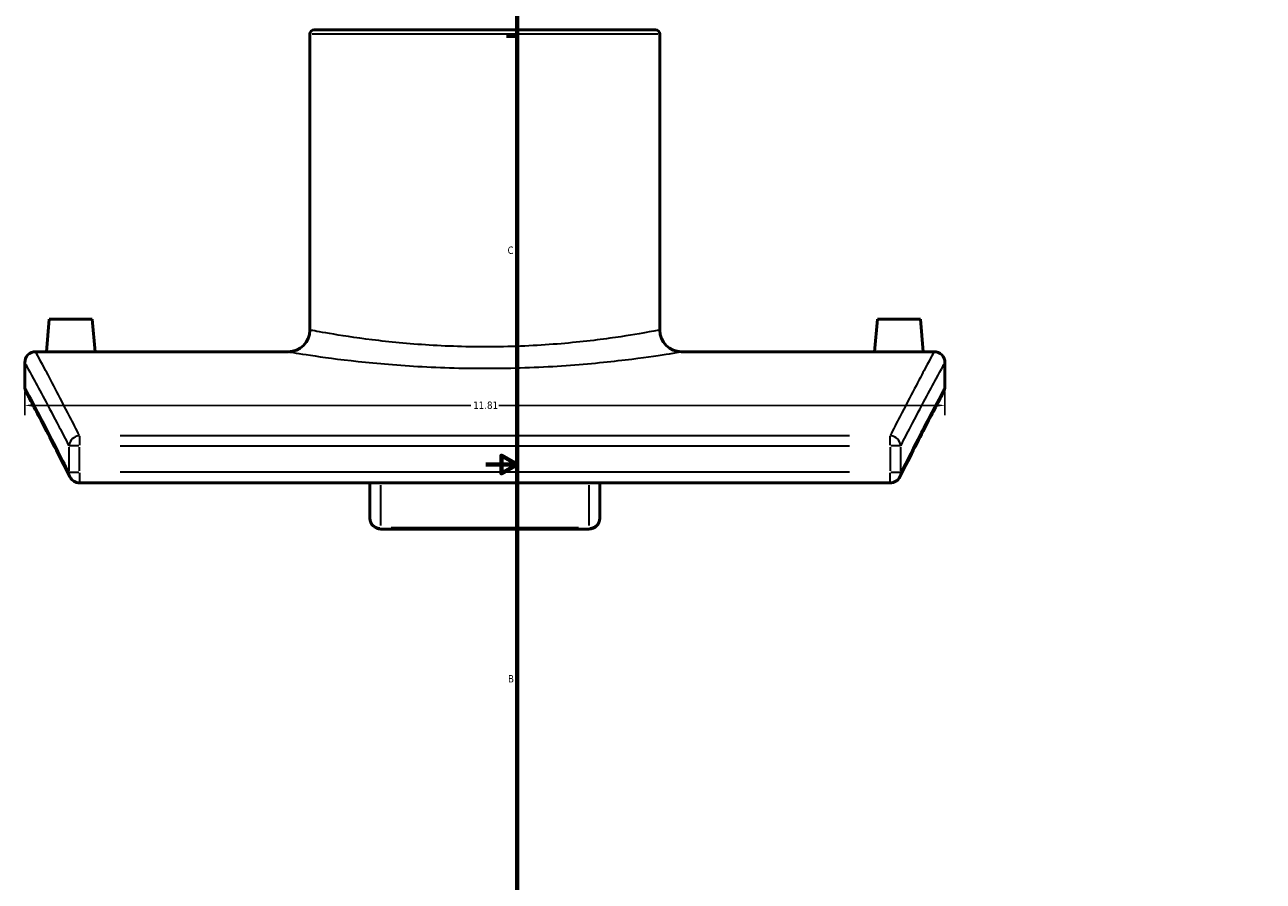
# Model space of a CAD drawing. Header units: inches. Extents: x -5.8 to 56.1, y -16 to 36.6.
# Tile 2 of 8: x -5.8 to 10.1, y 5.7 to 16.6. Entities that reach past the tile are written whole.
import ezdxf

# ---------------------------------------------------------------- set-up
doc = ezdxf.new("R2010")
doc.units = ezdxf.units.IN
doc.header["$MEASUREMENT"] = 0
for name, color, linetype, lineweight in [('Border (ANSI)', 7, 'Continuous', 70), ('Dimension (ANSI)', 7, 'Continuous', 25), ('Visible (ANSI)', 7, 'Continuous', 50), ('Visible Narrow (ANSI)', 7, 'Continuous', 35)]:
    doc.layers.add(name, color=color, linetype=linetype, lineweight=lineweight)
doc.styles.add('Note Text (ANSI)', font='tahoma.ttf')
doc.dimstyles.new('Default (ANSI)', dxfattribs={"dimtxt": 0.094488, "dimasz": 0.098425, "dimexe": 0.125, "dimexo": 0.0625, "dimgap": 0.031496, "dimtad": 0, "dimtih": 1, "dimtoh": 1, "dimrnd": 1e-08, "dimzin": 4, "dimdsep": 46, "dimtxsty": 'Note Text (ANSI)', "dimcen": 0.09, "dimdle": 0.393701, "dimclrd": 256, "dimclre": 256, "dimclrt": 5, "dimadec": 0, "dimazin": 1, "dimtfac": 1, "dimtofl": 0, "dimtmove": 0, "dimatfit": 3, "dimfxl": 1, "dimtolj": 1, "dimtzin": 4, "dimlwd": -1, "dimlwe": -1, "dimarcsym": 0})

# ---------------------------------------------------------------- blocks, each defined once
blk = doc.blocks.new('Borders Default Border')
at = {"layer": 'Border (ANSI)'}
blk.add_line((0.5, 16.5), (0.366, 16.5), dxfattribs=at)
at = {"layer": 'Border (ANSI)', "flags": 128}
for points in [[(0.5, 1), (0.5, 21), (33.5, 21), (33.5, 1), (0.5, 1)], [(0.1, 11), (0.5, 11), (0.3, 11.115), (0.3, 10.885), (0.5, 11)]]:
    blk.add_lwpolyline(points, dxfattribs=at)
at = {"layer": 'Border (ANSI)', "color": 5, "true_color": 0x0000ff, "char_height": 0.0945, "attachment_point": 7, "style": 'Note Text (ANSI)'}
for s, insert in [('C', (0.378, 13.701)), ('B', (0.384, 8.203))]:
    blk.add_mtext(s, dxfattribs=dict(at, insert=insert))
blk = doc.blocks.new('*D6')
at = {"layer": 'Defpoints', "color": 0, "transparency": 16777216}
for p in [(-5.819, 11.997), (5.991, 11.997), (5.991, 11.759)]:
    blk.add_point(p, dxfattribs=at)
at = {"layer": 'Dimension (ANSI)', "transparency": 16777216}
for p, q in [((-5.819, 11.934), (-5.819, 11.634)), ((5.991, 11.934), (5.991, 11.634)), ((-5.72, 11.759), (-0.094, 11.759)), ((5.893, 11.759), (0.267, 11.759))]:
    blk.add_line(p, q, dxfattribs=at)
for points in [[(-5.72, 11.775), (-5.72, 11.742), (-5.819, 11.759)], [(5.893, 11.775), (5.893, 11.742), (5.991, 11.759)]]:
    blk.add_solid(points, dxfattribs=at)
at = {"layer": 'Dimension (ANSI)', "color": 5, "transparency": 16777216, "insert": (-0.063, 11.808), "char_height": 0.0945, "attachment_point": 1, "style": 'Note Text (ANSI)'}
blk.add_mtext('\\A1;11.81', dxfattribs=at)

msp = doc.modelspace()

# ---------------------------------------------------------------- linework, layer by layer
at = {"layer": 'Visible (ANSI)'}
for p, q in [((-2.104, 16.577), (2.277, 16.577)), ((-2.16, 16.522), (-2.16, 12.726)), ((2.333, 16.522), (2.333, 12.726)), ((-5.504, 12.865), (-5.54, 12.447)), ((-4.952, 12.865), (-5.504, 12.865)), ((-4.952, 12.865), (-4.916, 12.447)), ((5.125, 12.865), (5.089, 12.447)), ((5.125, 12.865), (5.677, 12.865)), ((5.677, 12.865), (5.713, 12.447)), ((-5.679, 12.447), (-5.54, 12.447)), ((-4.916, 12.447), (-2.438, 12.447)), ((2.611, 12.447), (5.089, 12.447)), ((5.713, 12.447), (5.852, 12.447)), ((-5.819, 11.997), (-5.819, 12.308)), ((5.991, 12.308), (5.991, 11.997)), ((-5.115, 10.763), (5.288, 10.763)), ((-1.39, 10.763), (-1.39, 10.31)), ((1.563, 10.31), (1.563, 10.763)), ((1.423, 10.171), (-1.25, 10.171))]:
    msp.add_line(p, q, dxfattribs=at)
for centre, radius, start, end in [((-2.104, 16.522), 0.0557, 90, 180), ((2.277, 16.522), 0.0557, 0, 90), ((-2.438, 12.726), 0.279, 270, 0), ((2.611, 12.726), 0.279, 180, 270), ((-5.679, 12.308), 0.139, 90, 180), ((5.852, 12.308), 0.139, 0, 90), ((-5.679, 11.997), 0.139, 180, 207.9583), ((5.852, 11.997), 0.139, 332.0417, 0), ((-5.115, 10.903), 0.139, 206.5727, 270), ((5.288, 10.903), 0.139, 270, 333.4273), ((-1.25, 10.31), 0.139, 180, 270), ((1.423, 10.31), 0.139, 270, 0)]:
    msp.add_arc(centre, radius, start, end, dxfattribs=at)
for points, knots in [([(-4.916, 12.447), (-4.916, 12.447), (-4.924, 12.447), (-4.956, 12.446), (-4.98, 12.446), (-5.035, 12.445), (-5.07, 12.445), (-5.147, 12.444), (-5.189, 12.444), (-5.228, 12.444), (-5.267, 12.444), (-5.309, 12.444), (-5.386, 12.445), (-5.421, 12.445), (-5.477, 12.446), (-5.501, 12.446), (-5.532, 12.447), (-5.54, 12.447), (-5.54, 12.447)], [3.585726, 3.585726, 3.585726, 3.585726, 3.884505, 3.884505, 4.183283, 4.183283, 4.482126, 4.482126, 4.780968, 4.780968, 4.780968, 5.079811, 5.079811, 5.378654, 5.378654, 5.677432, 5.677432, 5.976211, 5.976211, 5.976211, 5.976211]), ([(5.713, 12.447), (5.713, 12.447), (5.705, 12.447), (5.673, 12.446), (5.649, 12.446), (5.594, 12.445), (5.559, 12.445), (5.482, 12.444), (5.44, 12.444), (5.362, 12.444), (5.32, 12.444), (5.243, 12.445), (5.208, 12.445), (5.152, 12.446), (5.128, 12.446), (5.097, 12.447), (5.089, 12.447), (5.089, 12.447)], [1.195242, 1.195242, 1.195242, 1.195242, 1.494021, 1.494021, 1.792799, 1.792799, 2.091642, 2.091642, 2.390484, 2.390484, 2.689327, 2.689327, 2.988169, 2.988169, 3.286948, 3.286948, 3.585726, 3.585726, 3.585726, 3.585726]), ([(-5.24, 10.84), (-5.311, 10.982), (-5.376, 11.111), (-5.494, 11.342), (-5.547, 11.444), (-5.638, 11.62), (-5.677, 11.694), (-5.739, 11.812), (-5.763, 11.857), (-5.794, 11.916), (-5.802, 11.931), (-5.802, 11.931)], [1.731177, 1.731177, 1.731177, 1.731177, 4.587591, 4.587591, 7.444004, 7.444004, 10.300418, 10.300418, 13.156832, 13.156832, 16.013246, 16.013246, 16.013246, 16.013246]), ([(5.975, 11.931), (5.975, 11.931), (5.967, 11.916), (5.936, 11.857), (5.912, 11.812), (5.85, 11.694), (5.811, 11.62), (5.72, 11.444), (5.667, 11.342), (5.549, 11.111), (5.484, 10.982), (5.413, 10.84)], [18.971553, 18.971553, 18.971553, 18.971553, 21.827967, 21.827967, 24.68438, 24.68438, 27.540794, 27.540794, 30.397208, 30.397208, 33.253622, 33.253622, 33.253622, 33.253622])]:
    msp.add_open_spline(points, degree=3, knots=knots, dxfattribs=at)
at = {"layer": 'Visible Narrow (ANSI)'}
for p, q in [((2.305, 16.522), (-2.132, 16.522)), ((-5.115, 11.365), (-5.115, 11.248)), ((4.768, 11.369), (-4.595, 11.369)), ((5.288, 11.248), (5.288, 11.365)), ((-5.252, 11.223), (-5.252, 10.92)), ((-5.125, 11.24), (-5.249, 11.24)), ((-5.115, 10.92), (-5.115, 11.223)), ((-4.595, 11.24), (4.768, 11.24)), ((5.288, 11.223), (5.288, 10.92)), ((5.422, 11.24), (5.298, 11.24)), ((5.424, 10.92), (5.424, 11.223)), ((-5.249, 10.903), (-5.125, 10.903)), ((-5.115, 10.892), (-5.115, 10.764)), ((4.768, 10.903), (-4.595, 10.903)), ((5.288, 10.764), (5.288, 10.892)), ((5.298, 10.903), (5.422, 10.903)), ((-1.25, 10.219), (-1.25, 10.737)), ((1.423, 10.737), (1.423, 10.219)), ((-1.25, 10.186), (-1.25, 10.171)), ((1.29, 10.188), (-1.117, 10.188)), ((1.423, 10.171), (1.423, 10.186))]:
    msp.add_line(p, q, dxfattribs=at)
for centre, major_axis, ratio, start_param, end_param in [((-5.115, 11.24), (-0.124, -0.064), 0.908795, 4.350685, 5.694513), ((5.288, 11.24), (-0.124, 0.064), 0.908795, 3.730265, 5.074093), ((-5.115, 10.903), (-0.125, -0.062), 0.905521, 5.80377, 6.257953), ((5.288, 10.903), (0.125, -0.062), 0.905521, 0.025232, 0.479415), ((-1.25, 10.31), (-0.139, 0), 0.880202, 0.07854, 1.492257), ((1.423, 10.31), (0.139, 0), 0.880202, 4.790929, 6.204645)]:
    msp.add_ellipse(centre, major_axis=major_axis, ratio=ratio, start_param=start_param, end_param=end_param, dxfattribs=at)
for points, knots in [([(2.333, 12.726), (2.332, 12.726), (2.286, 12.717), (2.098, 12.683), (1.951, 12.657), (1.568, 12.602), (1.329, 12.573), (0.8, 12.528), (0.51, 12.513), (-0.069, 12.507), (-0.357, 12.515), (-0.894, 12.548), (-1.143, 12.573), (-1.583, 12.627), (-1.77, 12.657), (-2.041, 12.703), (-2.125, 12.719), (-2.157, 12.725), (-2.16, 12.726), (-2.16, 12.726)], [8.610823, 8.610823, 8.610823, 8.610823, 10.537322, 10.537322, 12.598156, 12.598156, 14.756408, 14.756408, 16.903651, 16.903651, 18.993833, 18.993833, 21.050451, 21.050451, 23.202653, 23.202653, 25.352203, 25.352203, 25.832464, 25.832464, 25.832464, 25.832464]), ([(-5.115, 11.369), (-5.159, 11.455), (-5.2, 11.536), (-5.38, 11.885), (-5.491, 12.095), (-5.641, 12.376), (-5.679, 12.447), (-5.679, 12.447)], [-32.697192, -32.697192, -32.697192, -32.697192, -30.948464, -30.948464, -24.690174, -24.690174, -18.43188, -18.43188, -18.43188, -18.43188]), ([(-2.438, 12.447), (-2.438, 12.447), (-2.435, 12.447), (-2.4, 12.441), (-2.305, 12.425), (-2, 12.379), (-1.79, 12.35), (-1.296, 12.297), (-1.016, 12.272), (-0.412, 12.24), (-0.088, 12.232), (0.563, 12.238), (0.888, 12.253), (1.483, 12.297), (1.752, 12.326), (2.182, 12.38), (2.347, 12.405), (2.559, 12.438), (2.611, 12.447), (2.611, 12.447)], [-25.832464, -25.832464, -25.832464, -25.832464, -25.352203, -25.352203, -23.202653, -23.202653, -21.050451, -21.050451, -18.993833, -18.993833, -16.903651, -16.903651, -14.756408, -14.756408, -12.598156, -12.598156, -10.537322, -10.537322, -8.610823, -8.610823, -8.610823, -8.610823]), ([(5.852, 12.447), (5.852, 12.447), (5.814, 12.376), (5.664, 12.095), (5.553, 11.885), (5.373, 11.536), (5.332, 11.455), (5.288, 11.369)], [-15.659098, -15.659098, -15.659098, -15.659098, -9.400804, -9.400804, -3.142514, -3.142514, -1.393786, -1.393786, -1.393786, -1.393786]), ([(-5.819, 12.308), (-5.819, 12.308), (-5.78, 12.237), (-5.63, 11.959), (-5.518, 11.751), (-5.337, 11.405), (-5.295, 11.325), (-5.252, 11.24)], [18.43188, 18.43188, 18.43188, 18.43188, 24.690174, 24.690174, 30.948464, 30.948464, 32.697192, 32.697192, 32.697192, 32.697192]), ([(5.424, 11.24), (5.468, 11.325), (5.51, 11.405), (5.691, 11.751), (5.802, 11.959), (5.953, 12.237), (5.991, 12.308), (5.991, 12.308)], [1.393786, 1.393786, 1.393786, 1.393786, 3.142514, 3.142514, 9.400804, 9.400804, 15.659098, 15.659098, 15.659098, 15.659098]), ([(-5.252, 10.903), (-5.301, 11.001), (-5.348, 11.094), (-5.528, 11.447), (-5.636, 11.652), (-5.781, 11.927), (-5.819, 11.997), (-5.819, 11.997)], [1.731177, 1.731177, 1.731177, 1.731177, 3.709943, 3.709943, 9.861592, 9.861592, 16.013246, 16.013246, 16.013246, 16.013246]), ([(5.991, 11.997), (5.991, 11.997), (5.954, 11.927), (5.809, 11.652), (5.701, 11.447), (5.521, 11.094), (5.474, 11.001), (5.424, 10.903)], [18.971553, 18.971553, 18.971553, 18.971553, 25.123207, 25.123207, 31.274856, 31.274856, 33.253622, 33.253622, 33.253622, 33.253622])]:
    msp.add_open_spline(points, degree=3, knots=knots, dxfattribs=at)

# ---------------------------------------------------------------- block references
msp.add_blockref('Borders Default Border', (0, 0))

# ---------------------------------------------------------------- dimensions: what is measured, and where the dimension line sits
at = {"layer": 'Dimension (ANSI)'}
dim = msp.add_linear_dim(base=(5.991, 11.759), p1=(-5.819, 11.997), p2=(5.991, 11.997), dimstyle='Default (ANSI)', override={"dimgap": 0.031496, "dimtih": 0, "dimtoh": 0, "dimdec": 2, "dimtol": 0, "dimlim": 0, "dimtp": 0, "dimtm": 0, "dimtdec": 2, "dimatfit": 1}, dxfattribs=at)
dim.commit()
dim.dimension.update_dxf_attribs({"geometry": '*D6', "text_midpoint": (0.086, 11.759), "dimtype": 160})

doc.saveas('drawing.dxf')
